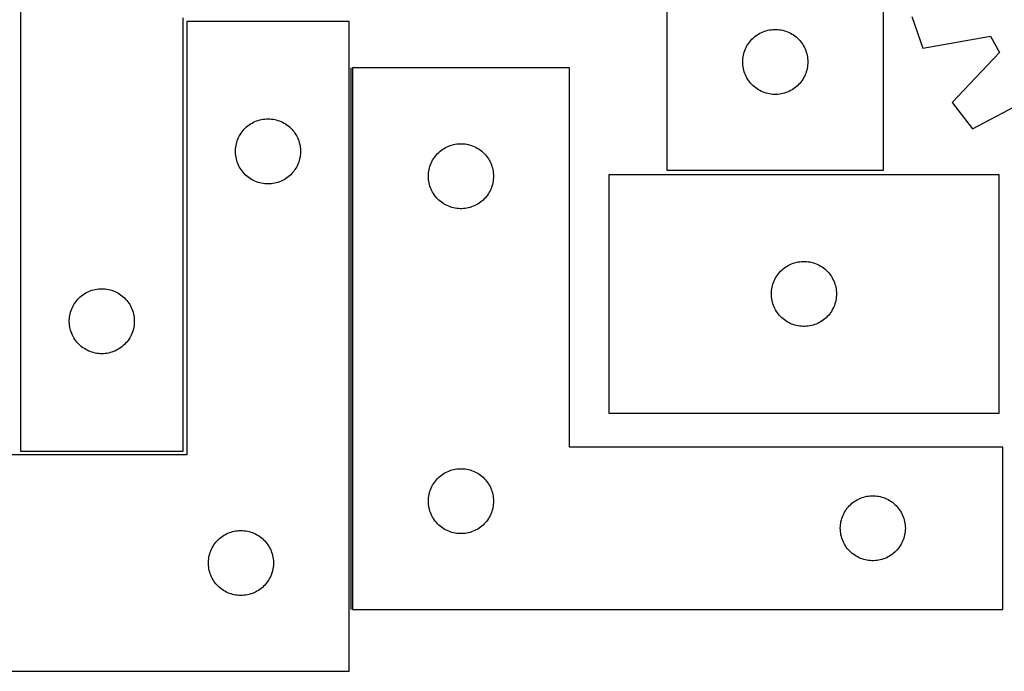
# Model space of a CAD drawing. Header units: millimetres. Extents: x 7 to 1490, y 7 to 490.
# Tile 3 of 6: x 414 to 868, y 7 to 308. Entities that reach past the tile are written whole.
import ezdxf

# ---------------------------------------------------------------- set-up
doc = ezdxf.new("R2010")
doc.units = ezdxf.units.MM
doc.layers.add('COMMON', color=5, linetype='CONTINUOUS', true_color=0x0000ff)
doc.layers.add('CUT', color=7, linetype='CONTINUOUS', true_color=0x000000)

msp = doc.modelspace()

# ---------------------------------------------------------------- linework, layer by layer
at = {"layer": 'COMMON'}
msp.add_line((566.811798, 285.62918), (566.811798, 35.62918), dxfattribs=at)
at = {"layer": 'CUT'}
for p, q in [((812.557155, 238.378698), (812.557155, 488.378698)), ((712.557155, 413.378698), (712.557155, 238.378698)), ((414.384125, 408.690216), (414.384125, 108.690216)), ((825.480297, 309.284225), (830.591344, 294.771894)), ((489.384125, 108.690216), (489.384125, 308.690216)), ((566.061798, 307.088166), (491.061798, 307.088166)), ((491.061798, 307.088166), (491.061798, 107.088166)), ((566.061798, 7.088166), (566.061798, 307.088166)), ((752.368055, 299.386978), (752.948257, 299.896904)), ((752.948257, 299.896904), (753.553941, 300.376286)), ((753.553941, 300.376286), (754.183499, 300.823853)), ((754.183499, 300.823853), (754.835263, 301.238417)), ((754.835263, 301.238417), (755.507504, 301.61888)), ((755.507504, 301.61888), (756.198439, 301.964232)), ((756.198439, 301.964232), (756.906237, 302.273557)), ((756.906237, 302.273557), (757.629019, 302.546036)), ((757.629019, 302.546036), (758.36487, 302.780946)), ((758.36487, 302.780946), (759.111839, 302.977663)), ((759.111839, 302.977663), (759.867944, 303.135667)), ((759.867944, 303.135667), (760.63118, 303.254538)), ((760.63118, 303.254538), (761.399523, 303.333961)), ((761.399523, 303.333961), (762.170936, 303.373725)), ((762.170936, 303.373725), (762.943374, 303.373725)), ((762.943374, 303.373725), (763.714787, 303.333961)), ((763.714787, 303.333961), (764.48313, 303.254538)), ((764.48313, 303.254538), (765.246366, 303.135667)), ((765.246366, 303.135667), (766.002471, 302.977663)), ((766.002471, 302.977663), (766.74944, 302.780946)), ((766.74944, 302.780946), (767.485291, 302.546036)), ((767.485291, 302.546036), (768.208073, 302.273557)), ((768.208073, 302.273557), (768.915871, 301.964232)), ((768.915871, 301.964232), (769.606806, 301.61888)), ((769.606806, 301.61888), (770.279047, 301.238417)), ((770.279047, 301.238417), (770.930811, 300.823853)), ((770.930811, 300.823853), (771.560369, 300.376286)), ((771.560369, 300.376286), (772.166053, 299.896904)), ((772.166053, 299.896904), (772.746255, 299.386978)), ((830.591344, 294.771894), (861.864873, 300.334371)), ((861.864873, 300.334371), (865.943246, 292.792074)), ((749.139849, 295.085105), (749.502876, 295.766919)), ((749.502876, 295.766919), (749.900522, 296.429141)), ((749.900522, 296.429141), (750.33173, 297.070014)), ((750.33173, 297.070014), (750.795358, 297.68784)), ((750.795358, 297.68784), (751.290176, 298.280979)), ((751.290176, 298.280979), (751.814872, 298.84786)), ((751.814872, 298.84786), (752.368055, 299.386978)), ((772.746255, 299.386978), (773.299438, 298.84786)), ((773.299438, 298.84786), (773.824134, 298.280979)), ((773.824134, 298.280979), (774.318952, 297.68784)), ((774.318952, 297.68784), (774.78258, 297.070014)), ((774.78258, 297.070014), (775.213788, 296.429141)), ((775.213788, 296.429141), (775.611434, 295.766919)), ((775.611434, 295.766919), (775.974461, 295.085105)), ((747.735837, 290.687056), (747.87432, 291.446979)), ((747.87432, 291.446979), (748.051739, 292.198764)), ((748.051739, 292.198764), (748.267624, 292.94042)), ((748.267624, 292.94042), (748.521403, 293.669979)), ((748.521403, 293.669979), (748.812401, 294.385506)), ((748.812401, 294.385506), (749.139849, 295.085105)), ((775.974461, 295.085105), (776.301909, 294.385506)), ((776.301909, 294.385506), (776.592907, 293.669979)), ((776.592907, 293.669979), (776.846686, 292.94042)), ((776.846686, 292.94042), (777.062571, 292.198764)), ((777.062571, 292.198764), (777.23999, 291.446979)), ((777.23999, 291.446979), (777.378473, 290.687056)), ((865.943246, 292.792074), (844.165802, 269.668111)), ((747.557155, 288.378698), (747.577044, 289.150879)), ((747.577044, 287.606516), (747.557155, 288.378698)), ((747.577044, 289.150879), (747.636657, 289.921013)), ((747.636657, 286.836383), (747.577044, 287.606516)), ((747.636657, 289.921013), (747.735837, 290.687056)), ((747.735837, 286.070339), (747.636657, 286.836383)), ((777.378473, 290.687056), (777.477653, 289.921013)), ((777.477653, 286.836383), (777.378473, 286.070339)), ((777.477653, 289.921013), (777.537266, 289.150879)), ((777.537266, 287.606516), (777.477653, 286.836383)), ((777.537266, 289.150879), (777.557155, 288.378698)), ((777.557155, 288.378698), (777.537266, 287.606516)), ((667.561799, 285.62918), (567.561799, 285.62918)), ((567.561799, 285.62918), (567.561799, 35.62918)), ((667.561799, 110.62918), (667.561799, 285.62918)), ((747.87432, 285.310417), (747.735837, 286.070339)), ((748.051739, 284.558631), (747.87432, 285.310417)), ((748.267624, 283.816975), (748.051739, 284.558631)), ((748.521403, 283.087416), (748.267624, 283.816975)), ((748.812401, 282.371889), (748.521403, 283.087416)), ((749.139849, 281.672291), (748.812401, 282.371889)), ((749.502876, 280.990477), (749.139849, 281.672291)), ((775.974461, 281.672291), (775.611434, 280.990477)), ((776.301909, 282.371889), (775.974461, 281.672291)), ((776.592907, 283.087416), (776.301909, 282.371889)), ((776.846686, 283.816975), (776.592907, 283.087416)), ((777.062571, 284.558631), (776.846686, 283.816975)), ((777.23999, 285.310417), (777.062571, 284.558631)), ((777.378473, 286.070339), (777.23999, 285.310417)), ((749.900522, 280.328255), (749.502876, 280.990477)), ((750.33173, 279.687381), (749.900522, 280.328255)), ((750.795358, 279.069555), (750.33173, 279.687381)), ((751.290176, 278.476416), (750.795358, 279.069555)), ((751.814872, 277.909535), (751.290176, 278.476416)), ((752.368055, 277.370417), (751.814872, 277.909535)), ((752.948257, 276.860491), (752.368055, 277.370417)), ((772.746255, 277.370417), (772.166053, 276.860491)), ((773.299438, 277.909535), (772.746255, 277.370417)), ((773.824134, 278.476416), (773.299438, 277.909535)), ((774.318952, 279.069555), (773.824134, 278.476416)), ((774.78258, 279.687381), (774.318952, 279.069555)), ((775.213788, 280.328255), (774.78258, 279.687381)), ((775.611434, 280.990477), (775.213788, 280.328255)), ((753.553941, 276.381109), (752.948257, 276.860491)), ((754.183499, 275.933542), (753.553941, 276.381109)), ((754.835263, 275.518978), (754.183499, 275.933542)), ((755.507504, 275.138516), (754.835263, 275.518978)), ((756.198439, 274.793164), (755.507504, 275.138516)), ((756.906237, 274.483838), (756.198439, 274.793164)), ((757.629019, 274.211359), (756.906237, 274.483838)), ((758.36487, 273.97645), (757.629019, 274.211359)), ((759.111839, 273.779732), (758.36487, 273.97645)), ((759.867944, 273.621728), (759.111839, 273.779732)), ((760.63118, 273.502858), (759.867944, 273.621728)), ((761.399523, 273.423435), (760.63118, 273.502858)), ((762.170936, 273.383671), (761.399523, 273.423435)), ((762.943374, 273.383671), (762.170936, 273.383671)), ((763.714787, 273.423435), (762.943374, 273.383671)), ((764.48313, 273.502858), (763.714787, 273.423435)), ((765.246366, 273.621728), (764.48313, 273.502858)), ((766.002471, 273.779732), (765.246366, 273.621728)), ((766.74944, 273.97645), (766.002471, 273.779732)), ((767.485291, 274.211359), (766.74944, 273.97645)), ((768.208073, 274.483838), (767.485291, 274.211359)), ((768.915871, 274.793164), (768.208073, 274.483838)), ((769.606806, 275.138516), (768.915871, 274.793164)), ((770.279047, 275.518978), (769.606806, 275.138516)), ((770.930811, 275.933542), (770.279047, 275.518978)), ((771.560369, 276.381109), (770.930811, 275.933542)), ((772.166053, 276.860491), (771.560369, 276.381109)), ((844.165802, 269.668111), (853.511253, 257.445464)), ((853.511253, 257.445464), (881.535247, 272.399746)), ((519.252655, 258.849963), (519.870481, 259.313591)), ((519.870481, 259.313591), (520.511355, 259.744799)), ((520.511355, 259.744799), (521.173577, 260.142444)), ((521.173577, 260.142444), (521.855391, 260.505472)), ((521.855391, 260.505472), (522.554989, 260.832919)), ((522.554989, 260.832919), (523.270516, 261.123918)), ((523.270516, 261.123918), (524.000075, 261.377696)), ((524.000075, 261.377696), (524.741731, 261.593582)), ((524.741731, 261.593582), (525.493517, 261.771001)), ((525.493517, 261.771001), (526.253439, 261.909484)), ((526.253439, 261.909484), (527.019483, 262.008664)), ((527.019483, 262.008664), (527.789616, 262.068277)), ((527.789616, 262.068277), (528.561798, 262.088166)), ((528.561798, 262.088166), (529.333979, 262.068277)), ((529.333979, 262.068277), (530.104113, 262.008664)), ((530.104113, 262.008664), (530.870156, 261.909484)), ((530.870156, 261.909484), (531.630079, 261.771001)), ((531.630079, 261.771001), (532.381864, 261.593582)), ((532.381864, 261.593582), (533.12352, 261.377696)), ((533.12352, 261.377696), (533.853079, 261.123918)), ((533.853079, 261.123918), (534.568606, 260.832919)), ((534.568606, 260.832919), (535.268205, 260.505472)), ((535.268205, 260.505472), (535.950019, 260.142444)), ((535.950019, 260.142444), (536.612241, 259.744799)), ((536.612241, 259.744799), (537.253114, 259.313591)), ((537.253114, 259.313591), (537.87094, 258.849963)), ((515.321616, 254.137817), (515.702078, 254.810058)), ((515.702078, 254.810058), (516.116642, 255.461822)), ((516.116642, 255.461822), (516.564209, 256.09138)), ((516.564209, 256.09138), (517.043591, 256.697063)), ((517.043591, 256.697063), (517.553517, 257.277266)), ((517.553517, 257.277266), (518.092635, 257.830449)), ((518.092635, 257.830449), (518.659516, 258.355145)), ((518.659516, 258.355145), (519.252655, 258.849963)), ((537.87094, 258.849963), (538.464079, 258.355145)), ((538.464079, 258.355145), (539.03096, 257.830449)), ((539.03096, 257.830449), (539.570078, 257.277266)), ((539.570078, 257.277266), (540.080004, 256.697063)), ((540.080004, 256.697063), (540.559386, 256.09138)), ((540.559386, 256.09138), (541.006953, 255.461822)), ((541.006953, 255.461822), (541.421517, 254.810058)), ((541.421517, 254.810058), (541.80198, 254.137817)), ((513.804828, 249.777377), (513.962832, 250.533482)), ((513.962832, 250.533482), (514.15955, 251.28045)), ((514.15955, 251.28045), (514.394459, 252.016301)), ((514.394459, 252.016301), (514.666938, 252.739084)), ((514.666938, 252.739084), (514.976264, 253.446882)), ((514.976264, 253.446882), (515.321616, 254.137817)), ((541.80198, 254.137817), (542.147332, 253.446882)), ((542.147332, 253.446882), (542.456657, 252.739084)), ((542.456657, 252.739084), (542.729136, 252.016301)), ((542.729136, 252.016301), (542.964046, 251.28045)), ((542.964046, 251.28045), (543.160763, 250.533482)), ((543.160763, 250.533482), (543.318767, 249.777377)), ((612.633663, 249.796518), (613.369514, 250.031428)), ((613.369514, 250.031428), (614.116483, 250.228146)), ((614.116483, 250.228146), (614.872587, 250.386149)), ((614.872587, 250.386149), (615.635823, 250.50502)), ((615.635823, 250.50502), (616.404167, 250.584443)), ((616.404167, 250.584443), (617.17558, 250.624207)), ((617.17558, 250.624207), (617.948017, 250.624207)), ((617.948017, 250.624207), (618.719431, 250.584443)), ((618.719431, 250.584443), (619.487774, 250.50502)), ((619.487774, 250.50502), (620.25101, 250.386149)), ((620.25101, 250.386149), (621.007115, 250.228146)), ((621.007115, 250.228146), (621.754083, 250.031428)), ((621.754083, 250.031428), (622.489934, 249.796518)), ((513.566771, 247.474384), (513.606535, 248.245798)), ((513.566771, 246.701947), (513.566771, 247.474384)), ((513.606535, 245.930534), (513.566771, 246.701947)), ((513.606535, 248.245798), (513.685958, 249.014141)), ((513.685958, 245.16219), (513.606535, 245.930534)), ((513.685958, 249.014141), (513.804828, 249.777377)), ((543.318767, 249.777377), (543.437638, 249.014141)), ((543.437638, 249.014141), (543.517061, 248.245798)), ((543.517061, 245.930534), (543.437638, 245.16219)), ((543.517061, 248.245798), (543.556825, 247.474384)), ((543.556825, 246.701947), (543.517061, 245.930534)), ((543.556825, 247.474384), (543.556825, 246.701947)), ((605.800002, 244.938322), (606.29482, 245.531462)), ((606.29482, 245.531462), (606.819516, 246.098342)), ((606.819516, 246.098342), (607.372699, 246.637461)), ((607.372699, 246.637461), (607.952901, 247.147387)), ((607.952901, 247.147387), (608.558584, 247.626769)), ((608.558584, 247.626769), (609.188143, 248.074335)), ((609.188143, 248.074335), (609.839907, 248.488899)), ((609.839907, 248.488899), (610.512148, 248.869362)), ((610.512148, 248.869362), (611.203083, 249.214714)), ((611.203083, 249.214714), (611.91088, 249.52404)), ((611.91088, 249.52404), (612.633663, 249.796518)), ((622.489934, 249.796518), (623.212717, 249.52404)), ((623.212717, 249.52404), (623.920515, 249.214714)), ((623.920515, 249.214714), (624.61145, 248.869362)), ((624.61145, 248.869362), (625.283691, 248.488899)), ((625.283691, 248.488899), (625.935455, 248.074335)), ((625.935455, 248.074335), (626.565013, 247.626769)), ((626.565013, 247.626769), (627.170696, 247.147387)), ((627.170696, 247.147387), (627.750899, 246.637461)), ((627.750899, 246.637461), (628.304082, 246.098342)), ((628.304082, 246.098342), (628.828778, 245.531462)), ((628.828778, 245.531462), (629.323596, 244.938322)), ((513.804828, 244.398954), (513.685958, 245.16219)), ((513.962832, 243.64285), (513.804828, 244.398954)), ((514.15955, 242.895881), (513.962832, 243.64285)), ((514.394459, 242.16003), (514.15955, 242.895881)), ((514.666938, 241.437247), (514.394459, 242.16003)), ((514.976264, 240.72945), (514.666938, 241.437247)), ((515.321616, 240.038515), (514.976264, 240.72945)), ((542.147332, 240.72945), (541.80198, 240.038515)), ((542.456657, 241.437247), (542.147332, 240.72945)), ((542.729136, 242.16003), (542.456657, 241.437247)), ((542.964046, 242.895881), (542.729136, 242.16003)), ((543.160763, 243.64285), (542.964046, 242.895881)), ((543.318767, 244.398954), (543.160763, 243.64285)), ((543.437638, 245.16219), (543.318767, 244.398954)), ((603.272268, 240.190903), (603.526046, 240.920461)), ((603.526046, 240.920461), (603.817045, 241.635989)), ((603.817045, 241.635989), (604.144492, 242.335587)), ((604.144492, 242.335587), (604.50752, 243.017401)), ((604.50752, 243.017401), (604.905165, 243.679623)), ((604.905165, 243.679623), (605.336374, 244.320497)), ((605.336374, 244.320497), (605.800002, 244.938322)), ((629.323596, 244.938322), (629.787224, 244.320497)), ((629.787224, 244.320497), (630.218432, 243.679623)), ((630.218432, 243.679623), (630.616077, 243.017401)), ((630.616077, 243.017401), (630.979105, 242.335587)), ((630.979105, 242.335587), (631.306552, 241.635989)), ((631.306552, 241.635989), (631.597551, 240.920461)), ((631.597551, 240.920461), (631.851329, 240.190903)), ((515.702078, 239.366274), (515.321616, 240.038515)), ((516.116642, 238.71451), (515.702078, 239.366274)), ((516.564209, 238.084951), (516.116642, 238.71451)), ((517.043591, 237.479268), (516.564209, 238.084951)), ((517.553517, 236.899066), (517.043591, 237.479268)), ((518.092635, 236.345883), (517.553517, 236.899066)), ((518.659516, 235.821187), (518.092635, 236.345883)), ((539.03096, 236.345883), (538.464079, 235.821187)), ((539.570078, 236.899066), (539.03096, 236.345883)), ((540.080004, 237.479268), (539.570078, 236.899066)), ((540.559386, 238.084951), (540.080004, 237.479268)), ((541.006953, 238.71451), (540.559386, 238.084951)), ((541.421517, 239.366274), (541.006953, 238.71451)), ((541.80198, 240.038515), (541.421517, 239.366274)), ((602.561799, 235.62918), (602.581687, 236.401361)), ((602.581687, 236.401361), (602.641301, 237.171495)), ((602.641301, 237.171495), (602.74048, 237.937539)), ((602.74048, 237.937539), (602.878963, 238.697461)), ((602.878963, 238.697461), (603.056383, 239.449247)), ((603.056383, 239.449247), (603.272268, 240.190903)), ((631.851329, 240.190903), (632.067215, 239.449247)), ((632.067215, 239.449247), (632.244634, 238.697461)), ((632.244634, 238.697461), (632.383117, 237.937539)), ((632.383117, 237.937539), (632.482297, 237.171495)), ((632.482297, 237.171495), (632.54191, 236.401361)), ((632.54191, 236.401361), (632.561799, 235.62918)), ((865.772614, 236.296661), (685.772614, 236.296661)), ((685.772614, 236.296661), (685.772614, 126.296661)), ((712.557155, 238.378698), (812.557155, 238.378698)), ((865.772614, 126.296661), (865.772614, 236.296661)), ((519.252655, 235.326369), (518.659516, 235.821187)), ((519.870481, 234.862741), (519.252655, 235.326369)), ((520.511355, 234.431532), (519.870481, 234.862741)), ((521.173577, 234.033887), (520.511355, 234.431532)), ((521.855391, 233.670859), (521.173577, 234.033887)), ((522.554989, 233.343412), (521.855391, 233.670859)), ((523.270516, 233.052413), (522.554989, 233.343412)), ((524.000075, 232.798635), (523.270516, 233.052413)), ((524.741731, 232.58275), (524.000075, 232.798635)), ((525.493517, 232.40533), (524.741731, 232.58275)), ((526.253439, 232.266847), (525.493517, 232.40533)), ((527.019483, 232.167668), (526.253439, 232.266847)), ((527.789616, 232.108054), (527.019483, 232.167668)), ((528.561798, 232.088166), (527.789616, 232.108054)), ((529.333979, 232.108054), (528.561798, 232.088166)), ((530.104113, 232.167668), (529.333979, 232.108054)), ((530.870156, 232.266847), (530.104113, 232.167668)), ((531.630079, 232.40533), (530.870156, 232.266847)), ((532.381864, 232.58275), (531.630079, 232.40533)), ((533.12352, 232.798635), (532.381864, 232.58275)), ((533.853079, 233.052413), (533.12352, 232.798635)), ((534.568606, 233.343412), (533.853079, 233.052413)), ((535.268205, 233.670859), (534.568606, 233.343412)), ((535.950019, 234.033887), (535.268205, 233.670859)), ((536.612241, 234.431532), (535.950019, 234.033887)), ((537.253114, 234.862741), (536.612241, 234.431532)), ((537.87094, 235.326369), (537.253114, 234.862741)), ((538.464079, 235.821187), (537.87094, 235.326369)), ((602.581687, 234.856999), (602.561799, 235.62918)), ((602.641301, 234.086865), (602.581687, 234.856999)), ((602.74048, 233.320821), (602.641301, 234.086865)), ((602.878963, 232.560899), (602.74048, 233.320821)), ((603.056383, 231.809113), (602.878963, 232.560899)), ((603.272268, 231.067458), (603.056383, 231.809113)), ((632.067215, 231.809113), (631.851329, 231.067458)), ((632.244634, 232.560899), (632.067215, 231.809113)), ((632.383117, 233.320821), (632.244634, 232.560899)), ((632.482297, 234.086865), (632.383117, 233.320821)), ((632.54191, 234.856999), (632.482297, 234.086865)), ((632.561799, 235.62918), (632.54191, 234.856999)), ((603.526046, 230.337899), (603.272268, 231.067458)), ((603.817045, 229.622371), (603.526046, 230.337899)), ((604.144492, 228.922773), (603.817045, 229.622371)), ((604.50752, 228.240959), (604.144492, 228.922773)), ((604.905165, 227.578737), (604.50752, 228.240959)), ((605.336374, 226.937864), (604.905165, 227.578737)), ((630.218432, 227.578737), (629.787224, 226.937864)), ((630.616077, 228.240959), (630.218432, 227.578737)), ((630.979105, 228.922773), (630.616077, 228.240959)), ((631.306552, 229.622371), (630.979105, 228.922773)), ((631.597551, 230.337899), (631.306552, 229.622371)), ((631.851329, 231.067458), (631.597551, 230.337899)), ((605.800002, 226.320038), (605.336374, 226.937864)), ((606.29482, 225.726898), (605.800002, 226.320038)), ((606.819516, 225.160018), (606.29482, 225.726898)), ((607.372699, 224.6209), (606.819516, 225.160018)), ((607.952901, 224.110973), (607.372699, 224.6209)), ((608.558584, 223.631591), (607.952901, 224.110973)), ((609.188143, 223.184025), (608.558584, 223.631591)), ((609.839907, 222.769461), (609.188143, 223.184025)), ((610.512148, 222.388998), (609.839907, 222.769461)), ((625.283691, 222.769461), (624.61145, 222.388998)), ((625.935455, 223.184025), (625.283691, 222.769461)), ((626.565013, 223.631591), (625.935455, 223.184025)), ((627.170696, 224.110973), (626.565013, 223.631591)), ((627.750899, 224.6209), (627.170696, 224.110973)), ((628.304082, 225.160018), (627.750899, 224.6209)), ((628.828778, 225.726898), (628.304082, 225.160018)), ((629.323596, 226.320038), (628.828778, 225.726898)), ((629.787224, 226.937864), (629.323596, 226.320038)), ((611.203083, 222.043646), (610.512148, 222.388998)), ((611.91088, 221.734321), (611.203083, 222.043646)), ((612.633663, 221.461842), (611.91088, 221.734321)), ((613.369514, 221.226932), (612.633663, 221.461842)), ((614.116483, 221.030214), (613.369514, 221.226932)), ((614.872587, 220.872211), (614.116483, 221.030214)), ((615.635823, 220.75334), (614.872587, 220.872211)), ((616.404167, 220.673917), (615.635823, 220.75334)), ((617.17558, 220.634153), (616.404167, 220.673917)), ((617.948017, 220.634153), (617.17558, 220.634153)), ((618.719431, 220.673917), (617.948017, 220.634153)), ((619.487774, 220.75334), (618.719431, 220.673917)), ((620.25101, 220.872211), (619.487774, 220.75334)), ((621.007115, 221.030214), (620.25101, 220.872211)), ((621.754083, 221.226932), (621.007115, 221.030214)), ((622.489934, 221.461842), (621.754083, 221.226932)), ((623.212717, 221.734321), (622.489934, 221.461842)), ((623.920515, 222.043646), (623.212717, 221.734321)), ((624.61145, 222.388998), (623.920515, 222.043646)), ((770.121695, 195.19152), (770.844478, 195.463999)), ((770.844478, 195.463999), (771.580329, 195.698909)), ((771.580329, 195.698909), (772.327298, 195.895626)), ((772.327298, 195.895626), (773.083402, 196.05363)), ((773.083402, 196.05363), (773.846638, 196.172501)), ((773.846638, 196.172501), (774.614982, 196.251924)), ((774.614982, 196.251924), (775.386395, 196.291688)), ((775.386395, 196.291688), (776.158832, 196.291688)), ((776.158832, 196.291688), (776.930246, 196.251924)), ((776.930246, 196.251924), (777.698589, 196.172501)), ((777.698589, 196.172501), (778.461825, 196.05363)), ((778.461825, 196.05363), (779.21793, 195.895626)), ((779.21793, 195.895626), (779.964898, 195.698909)), ((779.964898, 195.698909), (780.70075, 195.463999)), ((780.70075, 195.463999), (781.423532, 195.19152)), ((764.010817, 190.605803), (764.505635, 191.198943)), ((764.505635, 191.198943), (765.030331, 191.765823)), ((765.030331, 191.765823), (765.583514, 192.304941)), ((765.583514, 192.304941), (766.163716, 192.814867)), ((766.163716, 192.814867), (766.7694, 193.294249)), ((766.7694, 193.294249), (767.398958, 193.741816)), ((767.398958, 193.741816), (768.050722, 194.15638)), ((768.050722, 194.15638), (768.722963, 194.536843)), ((768.722963, 194.536843), (769.413898, 194.882195)), ((769.413898, 194.882195), (770.121695, 195.19152)), ((781.423532, 195.19152), (782.13133, 194.882195)), ((782.13133, 194.882195), (782.822265, 194.536843)), ((782.822265, 194.536843), (783.494506, 194.15638)), ((783.494506, 194.15638), (784.14627, 193.741816)), ((784.14627, 193.741816), (784.775828, 193.294249)), ((784.775828, 193.294249), (785.381511, 192.814867)), ((785.381511, 192.814867), (785.961714, 192.304941)), ((785.961714, 192.304941), (786.514897, 191.765823)), ((786.514897, 191.765823), (787.039593, 191.198943)), ((787.039593, 191.198943), (787.534411, 190.605803)), ((761.483083, 185.858383), (761.736861, 186.587942)), ((761.736861, 186.587942), (762.02786, 187.303469)), ((762.02786, 187.303469), (762.355308, 188.003068)), ((762.355308, 188.003068), (762.718335, 188.684882)), ((762.718335, 188.684882), (763.11598, 189.347104)), ((763.11598, 189.347104), (763.547189, 189.987977)), ((763.547189, 189.987977), (764.010817, 190.605803)), ((787.534411, 190.605803), (787.998039, 189.987977)), ((787.998039, 189.987977), (788.429247, 189.347104)), ((788.429247, 189.347104), (788.826892, 188.684882)), ((788.826892, 188.684882), (789.18992, 188.003068)), ((789.18992, 188.003068), (789.517367, 187.303469)), ((789.517367, 187.303469), (789.808366, 186.587942)), ((789.808366, 186.587942), (790.062144, 185.858383)), ((443.833682, 181.34685), (444.495904, 181.744495)), ((444.495904, 181.744495), (445.177718, 182.107523)), ((445.177718, 182.107523), (445.877317, 182.43497)), ((445.877317, 182.43497), (446.592844, 182.725969)), ((446.592844, 182.725969), (447.322403, 182.979747)), ((447.322403, 182.979747), (448.064059, 183.195632)), ((448.064059, 183.195632), (448.815844, 183.373052)), ((448.815844, 183.373052), (449.575767, 183.511535)), ((449.575767, 183.511535), (450.34181, 183.610715)), ((450.34181, 183.610715), (451.111944, 183.670328)), ((451.111944, 183.670328), (451.884125, 183.690216)), ((451.884125, 183.690216), (452.656307, 183.670328)), ((452.656307, 183.670328), (453.42644, 183.610715)), ((453.42644, 183.610715), (454.192484, 183.511535)), ((454.192484, 183.511535), (454.952406, 183.373052)), ((454.952406, 183.373052), (455.704192, 183.195632)), ((455.704192, 183.195632), (456.445848, 182.979747)), ((456.445848, 182.979747), (457.175407, 182.725969)), ((457.175407, 182.725969), (457.890934, 182.43497)), ((457.890934, 182.43497), (458.590532, 182.107523)), ((458.590532, 182.107523), (459.272346, 181.744495)), ((459.272346, 181.744495), (459.934568, 181.34685)), ((760.772614, 181.296661), (760.792502, 182.068842)), ((760.792502, 182.068842), (760.852116, 182.838976)), ((760.852116, 182.838976), (760.951295, 183.605019)), ((760.951295, 183.605019), (761.089778, 184.364942)), ((761.089778, 184.364942), (761.267198, 185.116728)), ((761.267198, 185.116728), (761.483083, 185.858383)), ((790.062144, 185.858383), (790.27803, 185.116728)), ((790.27803, 185.116728), (790.455449, 184.364942)), ((790.455449, 184.364942), (790.593932, 183.605019)), ((790.593932, 183.605019), (790.693112, 182.838976)), ((790.693112, 182.838976), (790.752725, 182.068842)), ((790.752725, 182.068842), (790.772614, 181.296661)), ((439.43897, 177.063872), (439.886537, 177.693431)), ((439.886537, 177.693431), (440.365919, 178.299114)), ((440.365919, 178.299114), (440.875845, 178.879317)), ((440.875845, 178.879317), (441.414963, 179.432499)), ((441.414963, 179.432499), (441.981844, 179.957195)), ((441.981844, 179.957195), (442.574983, 180.452014)), ((442.574983, 180.452014), (443.192809, 180.915642)), ((443.192809, 180.915642), (443.833682, 181.34685)), ((459.934568, 181.34685), (460.575442, 180.915642)), ((460.575442, 180.915642), (461.193268, 180.452014)), ((461.193268, 180.452014), (461.786407, 179.957195)), ((461.786407, 179.957195), (462.353288, 179.432499)), ((462.353288, 179.432499), (462.892406, 178.879317)), ((462.892406, 178.879317), (463.402332, 178.299114)), ((463.402332, 178.299114), (463.881714, 177.693431)), ((463.881714, 177.693431), (464.329281, 177.063872)), ((760.792502, 180.524479), (760.772614, 181.296661)), ((760.852116, 179.754346), (760.792502, 180.524479)), ((760.951295, 178.988302), (760.852116, 179.754346)), ((761.089778, 178.22838), (760.951295, 178.988302)), ((761.267198, 177.476594), (761.089778, 178.22838)), ((761.483083, 176.734938), (761.267198, 177.476594)), ((790.27803, 177.476594), (790.062144, 176.734938)), ((790.455449, 178.22838), (790.27803, 177.476594)), ((790.593932, 178.988302), (790.455449, 178.22838)), ((790.693112, 179.754346), (790.593932, 178.988302)), ((790.752725, 180.524479), (790.693112, 179.754346)), ((790.772614, 181.296661), (790.752725, 180.524479)), ((437.28516, 172.135533), (437.481877, 172.882501)), ((437.481877, 172.882501), (437.716787, 173.618352)), ((437.716787, 173.618352), (437.989266, 174.341135)), ((437.989266, 174.341135), (438.298591, 175.048932)), ((438.298591, 175.048932), (438.643943, 175.739868)), ((438.643943, 175.739868), (439.024406, 176.412108)), ((439.024406, 176.412108), (439.43897, 177.063872)), ((464.329281, 177.063872), (464.743845, 176.412108)), ((464.743845, 176.412108), (465.124307, 175.739868)), ((465.124307, 175.739868), (465.469659, 175.048932)), ((465.469659, 175.048932), (465.778985, 174.341135)), ((465.778985, 174.341135), (466.051464, 173.618352)), ((466.051464, 173.618352), (466.286373, 172.882501)), ((466.286373, 172.882501), (466.483091, 172.135533)), ((761.736861, 176.005379), (761.483083, 176.734938)), ((762.02786, 175.289852), (761.736861, 176.005379)), ((762.355308, 174.590254), (762.02786, 175.289852)), ((762.718335, 173.90844), (762.355308, 174.590254)), ((763.11598, 173.246218), (762.718335, 173.90844)), ((763.547189, 172.605344), (763.11598, 173.246218)), ((764.010817, 171.987518), (763.547189, 172.605344)), ((787.998039, 172.605344), (787.534411, 171.987518)), ((788.429247, 173.246218), (787.998039, 172.605344)), ((788.826892, 173.90844), (788.429247, 173.246218)), ((789.18992, 174.590254), (788.826892, 173.90844)), ((789.517367, 175.289852), (789.18992, 174.590254)), ((789.808366, 176.005379), (789.517367, 175.289852)), ((790.062144, 176.734938), (789.808366, 176.005379)), ((436.889098, 169.076435), (436.928862, 169.847848)), ((436.889098, 168.303998), (436.889098, 169.076435)), ((436.928862, 167.532585), (436.889098, 168.303998)), ((436.928862, 169.847848), (437.008285, 170.616192)), ((437.008285, 170.616192), (437.127156, 171.379428)), ((437.127156, 171.379428), (437.28516, 172.135533)), ((466.483091, 172.135533), (466.641095, 171.379428)), ((466.641095, 171.379428), (466.759965, 170.616192)), ((466.759965, 170.616192), (466.839388, 169.847848)), ((466.839388, 169.847848), (466.879152, 169.076435)), ((466.879152, 168.303998), (466.839388, 167.532585)), ((466.879152, 169.076435), (466.879152, 168.303998)), ((764.505635, 171.394379), (764.010817, 171.987518)), ((765.030331, 170.827498), (764.505635, 171.394379)), ((765.583514, 170.28838), (765.030331, 170.827498)), ((766.163716, 169.778454), (765.583514, 170.28838)), ((766.7694, 169.299072), (766.163716, 169.778454)), ((767.398958, 168.851506), (766.7694, 169.299072)), ((768.050722, 168.436941), (767.398958, 168.851506)), ((768.722963, 168.056479), (768.050722, 168.436941)), ((769.413898, 167.711127), (768.722963, 168.056479)), ((782.822265, 168.056479), (782.13133, 167.711127)), ((783.494506, 168.436941), (782.822265, 168.056479)), ((784.14627, 168.851506), (783.494506, 168.436941)), ((784.775828, 169.299072), (784.14627, 168.851506)), ((785.381511, 169.778454), (784.775828, 169.299072)), ((785.961714, 170.28838), (785.381511, 169.778454)), ((786.514897, 170.827498), (785.961714, 170.28838)), ((787.039593, 171.394379), (786.514897, 170.827498)), ((787.534411, 171.987518), (787.039593, 171.394379)), ((437.008285, 166.764241), (436.928862, 167.532585)), ((437.127156, 166.001005), (437.008285, 166.764241)), ((437.28516, 165.2449), (437.127156, 166.001005)), ((437.481877, 164.497932), (437.28516, 165.2449)), ((437.716787, 163.762081), (437.481877, 164.497932)), ((437.989266, 163.039298), (437.716787, 163.762081)), ((466.051464, 163.762081), (465.778985, 163.039298)), ((466.286373, 164.497932), (466.051464, 163.762081)), ((466.483091, 165.2449), (466.286373, 164.497932)), ((466.641095, 166.001005), (466.483091, 165.2449)), ((466.759965, 166.764241), (466.641095, 166.001005)), ((466.839388, 167.532585), (466.759965, 166.764241)), ((770.121695, 167.401801), (769.413898, 167.711127)), ((770.844478, 167.129322), (770.121695, 167.401801)), ((771.580329, 166.894413), (770.844478, 167.129322)), ((772.327298, 166.697695), (771.580329, 166.894413)), ((773.083402, 166.539691), (772.327298, 166.697695)), ((773.846638, 166.420821), (773.083402, 166.539691)), ((774.614982, 166.341398), (773.846638, 166.420821)), ((775.386395, 166.301634), (774.614982, 166.341398)), ((776.158832, 166.301634), (775.386395, 166.301634)), ((776.930246, 166.341398), (776.158832, 166.301634)), ((777.698589, 166.420821), (776.930246, 166.341398)), ((778.461825, 166.539691), (777.698589, 166.420821)), ((779.21793, 166.697695), (778.461825, 166.539691)), ((779.964898, 166.894413), (779.21793, 166.697695)), ((780.70075, 167.129322), (779.964898, 166.894413)), ((781.423532, 167.401801), (780.70075, 167.129322)), ((782.13133, 167.711127), (781.423532, 167.401801)), ((438.298591, 162.331501), (437.989266, 163.039298)), ((438.643943, 161.640565), (438.298591, 162.331501)), ((439.024406, 160.968324), (438.643943, 161.640565)), ((439.43897, 160.316561), (439.024406, 160.968324)), ((439.886537, 159.687002), (439.43897, 160.316561)), ((440.365919, 159.081319), (439.886537, 159.687002)), ((440.875845, 158.501116), (440.365919, 159.081319)), ((463.402332, 159.081319), (462.892406, 158.501116)), ((463.881714, 159.687002), (463.402332, 159.081319)), ((464.329281, 160.316561), (463.881714, 159.687002)), ((464.743845, 160.968324), (464.329281, 160.316561)), ((465.124307, 161.640565), (464.743845, 160.968324)), ((465.469659, 162.331501), (465.124307, 161.640565)), ((465.778985, 163.039298), (465.469659, 162.331501)), ((441.414963, 157.947934), (440.875845, 158.501116)), ((441.981844, 157.423238), (441.414963, 157.947934)), ((442.574983, 156.928419), (441.981844, 157.423238)), ((443.192809, 156.464791), (442.574983, 156.928419)), ((443.833682, 156.033583), (443.192809, 156.464791)), ((444.495904, 155.635938), (443.833682, 156.033583)), ((445.177718, 155.27291), (444.495904, 155.635938)), ((445.877317, 154.945463), (445.177718, 155.27291)), ((446.592844, 154.654464), (445.877317, 154.945463)), ((447.322403, 154.400686), (446.592844, 154.654464)), ((457.175407, 154.654464), (456.445848, 154.400686)), ((457.890934, 154.945463), (457.175407, 154.654464)), ((458.590532, 155.27291), (457.890934, 154.945463)), ((459.272346, 155.635938), (458.590532, 155.27291)), ((459.934568, 156.033583), (459.272346, 155.635938)), ((460.575442, 156.464791), (459.934568, 156.033583)), ((461.193268, 156.928419), (460.575442, 156.464791)), ((461.786407, 157.423238), (461.193268, 156.928419)), ((462.353288, 157.947934), (461.786407, 157.423238)), ((462.892406, 158.501116), (462.353288, 157.947934)), ((448.064059, 154.184801), (447.322403, 154.400686)), ((448.815844, 154.007381), (448.064059, 154.184801)), ((449.575767, 153.868898), (448.815844, 154.007381)), ((450.34181, 153.769718), (449.575767, 153.868898)), ((451.111944, 153.710105), (450.34181, 153.769718)), ((451.884125, 153.690216), (451.111944, 153.710105)), ((452.656307, 153.710105), (451.884125, 153.690216)), ((453.42644, 153.769718), (452.656307, 153.710105)), ((454.192484, 153.868898), (453.42644, 153.769718)), ((454.952406, 154.007381), (454.192484, 153.868898)), ((455.704192, 154.184801), (454.952406, 154.007381)), ((456.445848, 154.400686), (455.704192, 154.184801)), ((685.772614, 126.296661), (865.772614, 126.296661)), ((867.561799, 110.62918), (667.561799, 110.62918)), ((867.561799, 35.62918), (867.561799, 110.62918)), ((491.061798, 107.088166), (316.061798, 107.088166)), ((414.384125, 108.690216), (489.384125, 108.690216)), ((612.633663, 99.796518), (613.369514, 100.031428)), ((613.369514, 100.031428), (614.116483, 100.228146)), ((614.116483, 100.228146), (614.872587, 100.386149)), ((614.872587, 100.386149), (615.635823, 100.50502)), ((615.635823, 100.50502), (616.404167, 100.584443)), ((616.404167, 100.584443), (617.17558, 100.624207)), ((617.17558, 100.624207), (617.948017, 100.624207)), ((617.948017, 100.624207), (618.719431, 100.584443)), ((618.719431, 100.584443), (619.487774, 100.50502)), ((619.487774, 100.50502), (620.25101, 100.386149)), ((620.25101, 100.386149), (621.007115, 100.228146)), ((621.007115, 100.228146), (621.754083, 100.031428)), ((621.754083, 100.031428), (622.489934, 99.796518)), ((605.800002, 94.938322), (606.29482, 95.531462)), ((606.29482, 95.531462), (606.819516, 96.098342)), ((606.819516, 96.098342), (607.372699, 96.637461)), ((607.372699, 96.637461), (607.952901, 97.147387)), ((607.952901, 97.147387), (608.558584, 97.626769)), ((608.558584, 97.626769), (609.188143, 98.074335)), ((609.188143, 98.074335), (609.839907, 98.488899)), ((609.839907, 98.488899), (610.512148, 98.869362)), ((610.512148, 98.869362), (611.203083, 99.214714)), ((611.203083, 99.214714), (611.91088, 99.52404)), ((611.91088, 99.52404), (612.633663, 99.796518)), ((622.489934, 99.796518), (623.212717, 99.52404)), ((623.212717, 99.52404), (623.920515, 99.214714)), ((623.920515, 99.214714), (624.61145, 98.869362)), ((624.61145, 98.869362), (625.283691, 98.488899)), ((625.283691, 98.488899), (625.935455, 98.074335)), ((625.935455, 98.074335), (626.565013, 97.626769)), ((626.565013, 97.626769), (627.170696, 97.147387)), ((627.170696, 97.147387), (627.750899, 96.637461)), ((627.750899, 96.637461), (628.304082, 96.098342)), ((628.304082, 96.098342), (628.828778, 95.531462)), ((628.828778, 95.531462), (629.323596, 94.938322)), ((603.272268, 90.190903), (603.526046, 90.920461)), ((603.526046, 90.920461), (603.817045, 91.635989)), ((603.817045, 91.635989), (604.144492, 92.335587)), ((604.144492, 92.335587), (604.50752, 93.017401)), ((604.50752, 93.017401), (604.905165, 93.679623)), ((604.905165, 93.679623), (605.336374, 94.320497)), ((605.336374, 94.320497), (605.800002, 94.938322)), ((629.323596, 94.938322), (629.787224, 94.320497)), ((629.787224, 94.320497), (630.218432, 93.679623)), ((630.218432, 93.679623), (630.616077, 93.017401)), ((630.616077, 93.017401), (630.979105, 92.335587)), ((630.979105, 92.335587), (631.306552, 91.635989)), ((631.306552, 91.635989), (631.597551, 90.920461)), ((631.597551, 90.920461), (631.851329, 90.190903)), ((602.561799, 85.62918), (602.581687, 86.401361)), ((602.581687, 86.401361), (602.641301, 87.171495)), ((602.641301, 87.171495), (602.74048, 87.937539)), ((602.74048, 87.937539), (602.878963, 88.697461)), ((602.878963, 88.697461), (603.056383, 89.449247)), ((603.056383, 89.449247), (603.272268, 90.190903)), ((631.851329, 90.190903), (632.067215, 89.449247)), ((632.067215, 89.449247), (632.244634, 88.697461)), ((632.244634, 88.697461), (632.383117, 87.937539)), ((632.383117, 87.937539), (632.482297, 87.171495)), ((632.482297, 87.171495), (632.54191, 86.401361)), ((632.54191, 86.401361), (632.561799, 85.62918)), ((799.839907, 85.988899), (800.512148, 86.369362)), ((800.512148, 86.369362), (801.203083, 86.714714)), ((801.203083, 86.714714), (801.91088, 87.02404)), ((801.91088, 87.02404), (802.633663, 87.296518)), ((802.633663, 87.296518), (803.369514, 87.531428)), ((803.369514, 87.531428), (804.116483, 87.728146)), ((804.116483, 87.728146), (804.872587, 87.886149)), ((804.872587, 87.886149), (805.635823, 88.00502)), ((805.635823, 88.00502), (806.404167, 88.084443)), ((806.404167, 88.084443), (807.17558, 88.124207)), ((807.17558, 88.124207), (807.948017, 88.124207)), ((807.948017, 88.124207), (808.719431, 88.084443)), ((808.719431, 88.084443), (809.487774, 88.00502)), ((809.487774, 88.00502), (810.25101, 87.886149)), ((810.25101, 87.886149), (811.007115, 87.728146)), ((811.007115, 87.728146), (811.754083, 87.531428)), ((811.754083, 87.531428), (812.489934, 87.296518)), ((812.489934, 87.296518), (813.212717, 87.02404)), ((813.212717, 87.02404), (813.920515, 86.714714)), ((813.920515, 86.714714), (814.61145, 86.369362)), ((814.61145, 86.369362), (815.283691, 85.988899)), ((602.581687, 84.856999), (602.561799, 85.62918)), ((602.641301, 84.086865), (602.581687, 84.856999)), ((602.74048, 83.320821), (602.641301, 84.086865)), ((602.878963, 82.560899), (602.74048, 83.320821)), ((603.056383, 81.809113), (602.878963, 82.560899)), ((603.272268, 81.067458), (603.056383, 81.809113)), ((632.067215, 81.809113), (631.851329, 81.067458)), ((632.244634, 82.560899), (632.067215, 81.809113)), ((632.383117, 83.320821), (632.244634, 82.560899)), ((632.482297, 84.086865), (632.383117, 83.320821)), ((632.54191, 84.856999), (632.482297, 84.086865)), ((632.561799, 85.62918), (632.54191, 84.856999)), ((794.905165, 81.179623), (795.336374, 81.820497)), ((795.336374, 81.820497), (795.800002, 82.438322)), ((795.800002, 82.438322), (796.29482, 83.031462)), ((796.29482, 83.031462), (796.819516, 83.598342)), ((796.819516, 83.598342), (797.372699, 84.137461)), ((797.372699, 84.137461), (797.952901, 84.647387)), ((797.952901, 84.647387), (798.558584, 85.126769)), ((798.558584, 85.126769), (799.188143, 85.574335)), ((799.188143, 85.574335), (799.839907, 85.988899)), ((815.283691, 85.988899), (815.935455, 85.574335)), ((815.935455, 85.574335), (816.565013, 85.126769)), ((816.565013, 85.126769), (817.170696, 84.647387)), ((817.170696, 84.647387), (817.750899, 84.137461)), ((817.750899, 84.137461), (818.304082, 83.598342)), ((818.304082, 83.598342), (818.828778, 83.031462)), ((818.828778, 83.031462), (819.323596, 82.438322)), ((819.323596, 82.438322), (819.787224, 81.820497)), ((819.787224, 81.820497), (820.218432, 81.179623)), ((603.526046, 80.337899), (603.272268, 81.067458)), ((603.817045, 79.622371), (603.526046, 80.337899)), ((604.144492, 78.922773), (603.817045, 79.622371)), ((604.50752, 78.240959), (604.144492, 78.922773)), ((604.905165, 77.578737), (604.50752, 78.240959)), ((605.336374, 76.937864), (604.905165, 77.578737)), ((630.218432, 77.578737), (629.787224, 76.937864)), ((630.616077, 78.240959), (630.218432, 77.578737)), ((630.979105, 78.922773), (630.616077, 78.240959)), ((631.306552, 79.622371), (630.979105, 78.922773)), ((631.597551, 80.337899), (631.306552, 79.622371)), ((631.851329, 81.067458), (631.597551, 80.337899)), ((793.056383, 76.949247), (793.272268, 77.690903)), ((793.272268, 77.690903), (793.526046, 78.420461)), ((793.526046, 78.420461), (793.817045, 79.135989)), ((793.817045, 79.135989), (794.144492, 79.835587)), ((794.144492, 79.835587), (794.50752, 80.517401)), ((794.50752, 80.517401), (794.905165, 81.179623)), ((820.218432, 81.179623), (820.616077, 80.517401)), ((820.616077, 80.517401), (820.979105, 79.835587)), ((820.979105, 79.835587), (821.306552, 79.135989)), ((821.306552, 79.135989), (821.597551, 78.420461)), ((821.597551, 78.420461), (821.851329, 77.690903)), ((821.851329, 77.690903), (822.067215, 76.949247)), ((605.800002, 76.320038), (605.336374, 76.937864)), ((606.29482, 75.726898), (605.800002, 76.320038)), ((606.819516, 75.160018), (606.29482, 75.726898)), ((607.372699, 74.6209), (606.819516, 75.160018)), ((607.952901, 74.110973), (607.372699, 74.6209)), ((608.558584, 73.631591), (607.952901, 74.110973)), ((609.188143, 73.184025), (608.558584, 73.631591)), ((609.839907, 72.769461), (609.188143, 73.184025)), ((610.512148, 72.388998), (609.839907, 72.769461)), ((625.283691, 72.769461), (624.61145, 72.388998)), ((625.935455, 73.184025), (625.283691, 72.769461)), ((626.565013, 73.631591), (625.935455, 73.184025)), ((627.170696, 74.110973), (626.565013, 73.631591)), ((627.750899, 74.6209), (627.170696, 74.110973)), ((628.304082, 75.160018), (627.750899, 74.6209)), ((628.828778, 75.726898), (628.304082, 75.160018)), ((629.323596, 76.320038), (628.828778, 75.726898)), ((629.787224, 76.937864), (629.323596, 76.320038)), ((792.561799, 73.12918), (792.581687, 73.901361)), ((792.581687, 72.356999), (792.561799, 73.12918)), ((792.581687, 73.901361), (792.641301, 74.671495)), ((792.641301, 74.671495), (792.74048, 75.437539)), ((792.74048, 75.437539), (792.878963, 76.197461)), ((792.878963, 76.197461), (793.056383, 76.949247)), ((822.067215, 76.949247), (822.244634, 76.197461)), ((822.244634, 76.197461), (822.383117, 75.437539)), ((822.383117, 75.437539), (822.482297, 74.671495)), ((822.482297, 74.671495), (822.54191, 73.901361)), ((822.54191, 73.901361), (822.561799, 73.12918)), ((822.561799, 73.12918), (822.54191, 72.356999)), ((505.592635, 67.830449), (506.159516, 68.355145)), ((506.159516, 68.355145), (506.752655, 68.849963)), ((506.752655, 68.849963), (507.370481, 69.313591)), ((507.370481, 69.313591), (508.011355, 69.744799)), ((508.011355, 69.744799), (508.673577, 70.142444)), ((508.673577, 70.142444), (509.355391, 70.505472)), ((509.355391, 70.505472), (510.054989, 70.832919)), ((510.054989, 70.832919), (510.770516, 71.123918)), ((510.770516, 71.123918), (511.500075, 71.377696)), ((511.500075, 71.377696), (512.241731, 71.593582)), ((512.241731, 71.593582), (512.993517, 71.771001)), ((512.993517, 71.771001), (513.753439, 71.909484)), ((513.753439, 71.909484), (514.519483, 72.008664)), ((514.519483, 72.008664), (515.289616, 72.068277)), ((515.289616, 72.068277), (516.061798, 72.088166)), ((516.061798, 72.088166), (516.833979, 72.068277)), ((516.833979, 72.068277), (517.604113, 72.008664)), ((517.604113, 72.008664), (518.370156, 71.909484)), ((518.370156, 71.909484), (519.130079, 71.771001)), ((519.130079, 71.771001), (519.881864, 71.593582)), ((519.881864, 71.593582), (520.62352, 71.377696)), ((520.62352, 71.377696), (521.353079, 71.123918)), ((521.353079, 71.123918), (522.068606, 70.832919)), ((522.068606, 70.832919), (522.768205, 70.505472)), ((522.768205, 70.505472), (523.450019, 70.142444)), ((523.450019, 70.142444), (524.112241, 69.744799)), ((524.112241, 69.744799), (524.753114, 69.313591)), ((524.753114, 69.313591), (525.37094, 68.849963)), ((525.37094, 68.849963), (525.964079, 68.355145)), ((525.964079, 68.355145), (526.53096, 67.830449)), ((611.203083, 72.043646), (610.512148, 72.388998)), ((611.91088, 71.734321), (611.203083, 72.043646)), ((612.633663, 71.461842), (611.91088, 71.734321)), ((613.369514, 71.226932), (612.633663, 71.461842)), ((614.116483, 71.030214), (613.369514, 71.226932)), ((614.872587, 70.872211), (614.116483, 71.030214)), ((615.635823, 70.75334), (614.872587, 70.872211)), ((616.404167, 70.673917), (615.635823, 70.75334)), ((617.17558, 70.634153), (616.404167, 70.673917)), ((617.948017, 70.634153), (617.17558, 70.634153)), ((618.719431, 70.673917), (617.948017, 70.634153)), ((619.487774, 70.75334), (618.719431, 70.673917)), ((620.25101, 70.872211), (619.487774, 70.75334)), ((621.007115, 71.030214), (620.25101, 70.872211)), ((621.754083, 71.226932), (621.007115, 71.030214)), ((622.489934, 71.461842), (621.754083, 71.226932)), ((623.212717, 71.734321), (622.489934, 71.461842)), ((623.920515, 72.043646), (623.212717, 71.734321)), ((624.61145, 72.388998), (623.920515, 72.043646)), ((792.641301, 71.586865), (792.581687, 72.356999)), ((792.74048, 70.820821), (792.641301, 71.586865)), ((792.878963, 70.060899), (792.74048, 70.820821)), ((793.056383, 69.309113), (792.878963, 70.060899)), ((793.272268, 68.567458), (793.056383, 69.309113)), ((793.526046, 67.837899), (793.272268, 68.567458)), ((821.851329, 68.567458), (821.597551, 67.837899)), ((822.067215, 69.309113), (821.851329, 68.567458)), ((822.244634, 70.060899), (822.067215, 69.309113)), ((822.383117, 70.820821), (822.244634, 70.060899)), ((822.482297, 71.586865), (822.383117, 70.820821)), ((822.54191, 72.356999), (822.482297, 71.586865)), ((502.476264, 63.446882), (502.821616, 64.137817)), ((502.821616, 64.137817), (503.202078, 64.810058)), ((503.202078, 64.810058), (503.616642, 65.461822)), ((503.616642, 65.461822), (504.064209, 66.09138)), ((504.064209, 66.09138), (504.543591, 66.697063)), ((504.543591, 66.697063), (505.053517, 67.277266)), ((505.053517, 67.277266), (505.592635, 67.830449)), ((526.53096, 67.830449), (527.070078, 67.277266)), ((527.070078, 67.277266), (527.580004, 66.697063)), ((527.580004, 66.697063), (528.059386, 66.09138)), ((528.059386, 66.09138), (528.506953, 65.461822)), ((528.506953, 65.461822), (528.921517, 64.810058)), ((528.921517, 64.810058), (529.30198, 64.137817)), ((529.30198, 64.137817), (529.647332, 63.446882)), ((793.817045, 67.122371), (793.526046, 67.837899)), ((794.144492, 66.422773), (793.817045, 67.122371)), ((794.50752, 65.740959), (794.144492, 66.422773)), ((794.905165, 65.078737), (794.50752, 65.740959)), ((795.336374, 64.437864), (794.905165, 65.078737)), ((795.800002, 63.820038), (795.336374, 64.437864)), ((796.29482, 63.226898), (795.800002, 63.820038)), ((819.323596, 63.820038), (818.828778, 63.226898)), ((819.787224, 64.437864), (819.323596, 63.820038)), ((820.218432, 65.078737), (819.787224, 64.437864)), ((820.616077, 65.740959), (820.218432, 65.078737)), ((820.979105, 66.422773), (820.616077, 65.740959)), ((821.306552, 67.122371), (820.979105, 66.422773)), ((821.597551, 67.837899), (821.306552, 67.122371)), ((501.185958, 59.014141), (501.304828, 59.777377)), ((501.304828, 59.777377), (501.462832, 60.533482)), ((501.462832, 60.533482), (501.65955, 61.28045)), ((501.65955, 61.28045), (501.894459, 62.016301)), ((501.894459, 62.016301), (502.166938, 62.739084)), ((502.166938, 62.739084), (502.476264, 63.446882)), ((529.647332, 63.446882), (529.956657, 62.739084)), ((529.956657, 62.739084), (530.229136, 62.016301)), ((530.229136, 62.016301), (530.464046, 61.28045)), ((530.464046, 61.28045), (530.660763, 60.533482)), ((530.660763, 60.533482), (530.818767, 59.777377)), ((530.818767, 59.777377), (530.937638, 59.014141)), ((796.819516, 62.660018), (796.29482, 63.226898)), ((797.372699, 62.1209), (796.819516, 62.660018)), ((797.952901, 61.610973), (797.372699, 62.1209)), ((798.558584, 61.131591), (797.952901, 61.610973)), ((799.188143, 60.684025), (798.558584, 61.131591)), ((799.839907, 60.269461), (799.188143, 60.684025)), ((800.512148, 59.888998), (799.839907, 60.269461)), ((801.203083, 59.543646), (800.512148, 59.888998)), ((801.91088, 59.234321), (801.203083, 59.543646)), ((802.633663, 58.961842), (801.91088, 59.234321)), ((813.212717, 59.234321), (812.489934, 58.961842)), ((813.920515, 59.543646), (813.212717, 59.234321)), ((814.61145, 59.888998), (813.920515, 59.543646)), ((815.283691, 60.269461), (814.61145, 59.888998)), ((815.935455, 60.684025), (815.283691, 60.269461)), ((816.565013, 61.131591), (815.935455, 60.684025)), ((817.170696, 61.610973), (816.565013, 61.131591)), ((817.750899, 62.1209), (817.170696, 61.610973)), ((818.304082, 62.660018), (817.750899, 62.1209)), ((818.828778, 63.226898), (818.304082, 62.660018)), ((501.066771, 57.474384), (501.106535, 58.245798)), ((501.066771, 56.701947), (501.066771, 57.474384)), ((501.106535, 55.930534), (501.066771, 56.701947)), ((501.106535, 58.245798), (501.185958, 59.014141)), ((501.185958, 55.16219), (501.106535, 55.930534)), ((501.304828, 54.398954), (501.185958, 55.16219)), ((530.937638, 55.16219), (530.818767, 54.398954)), ((530.937638, 59.014141), (531.017061, 58.245798)), ((531.017061, 55.930534), (530.937638, 55.16219)), ((531.017061, 58.245798), (531.056825, 57.474384)), ((531.056825, 56.701947), (531.017061, 55.930534)), ((531.056825, 57.474384), (531.056825, 56.701947)), ((803.369514, 58.726932), (802.633663, 58.961842)), ((804.116483, 58.530214), (803.369514, 58.726932)), ((804.872587, 58.372211), (804.116483, 58.530214)), ((805.635823, 58.25334), (804.872587, 58.372211)), ((806.404167, 58.173917), (805.635823, 58.25334)), ((807.17558, 58.134153), (806.404167, 58.173917)), ((807.948017, 58.134153), (807.17558, 58.134153)), ((808.719431, 58.173917), (807.948017, 58.134153)), ((809.487774, 58.25334), (808.719431, 58.173917)), ((810.25101, 58.372211), (809.487774, 58.25334)), ((811.007115, 58.530214), (810.25101, 58.372211)), ((811.754083, 58.726932), (811.007115, 58.530214)), ((812.489934, 58.961842), (811.754083, 58.726932)), ((501.462832, 53.64285), (501.304828, 54.398954)), ((501.65955, 52.895881), (501.462832, 53.64285)), ((501.894459, 52.16003), (501.65955, 52.895881)), ((502.166938, 51.437247), (501.894459, 52.16003)), ((502.476264, 50.72945), (502.166938, 51.437247)), ((502.821616, 50.038515), (502.476264, 50.72945)), ((503.202078, 49.366274), (502.821616, 50.038515)), ((529.30198, 50.038515), (528.921517, 49.366274)), ((529.647332, 50.72945), (529.30198, 50.038515)), ((529.956657, 51.437247), (529.647332, 50.72945)), ((530.229136, 52.16003), (529.956657, 51.437247)), ((530.464046, 52.895881), (530.229136, 52.16003)), ((530.660763, 53.64285), (530.464046, 52.895881)), ((530.818767, 54.398954), (530.660763, 53.64285)), ((503.616642, 48.71451), (503.202078, 49.366274)), ((504.064209, 48.084951), (503.616642, 48.71451)), ((504.543591, 47.479268), (504.064209, 48.084951)), ((505.053517, 46.899066), (504.543591, 47.479268)), ((505.592635, 46.345883), (505.053517, 46.899066)), ((506.159516, 45.821187), (505.592635, 46.345883)), ((506.752655, 45.326369), (506.159516, 45.821187)), ((525.964079, 45.821187), (525.37094, 45.326369)), ((526.53096, 46.345883), (525.964079, 45.821187)), ((527.070078, 46.899066), (526.53096, 46.345883)), ((527.580004, 47.479268), (527.070078, 46.899066)), ((528.059386, 48.084951), (527.580004, 47.479268)), ((528.506953, 48.71451), (528.059386, 48.084951)), ((528.921517, 49.366274), (528.506953, 48.71451)), ((507.370481, 44.862741), (506.752655, 45.326369)), ((508.011355, 44.431532), (507.370481, 44.862741)), ((508.673577, 44.033887), (508.011355, 44.431532)), ((509.355391, 43.670859), (508.673577, 44.033887)), ((510.054989, 43.343412), (509.355391, 43.670859)), ((510.770516, 43.052413), (510.054989, 43.343412)), ((511.500075, 42.798635), (510.770516, 43.052413)), ((512.241731, 42.58275), (511.500075, 42.798635)), ((512.993517, 42.40533), (512.241731, 42.58275)), ((513.753439, 42.266847), (512.993517, 42.40533)), ((514.519483, 42.167668), (513.753439, 42.266847)), ((515.289616, 42.108054), (514.519483, 42.167668)), ((516.061798, 42.088166), (515.289616, 42.108054)), ((516.833979, 42.108054), (516.061798, 42.088166)), ((517.604113, 42.167668), (516.833979, 42.108054)), ((518.370156, 42.266847), (517.604113, 42.167668)), ((519.130079, 42.40533), (518.370156, 42.266847)), ((519.881864, 42.58275), (519.130079, 42.40533)), ((520.62352, 42.798635), (519.881864, 42.58275)), ((521.353079, 43.052413), (520.62352, 42.798635)), ((522.068606, 43.343412), (521.353079, 43.052413)), ((522.768205, 43.670859), (522.068606, 43.343412)), ((523.450019, 44.033887), (522.768205, 43.670859)), ((524.112241, 44.431532), (523.450019, 44.033887)), ((524.753114, 44.862741), (524.112241, 44.431532)), ((525.37094, 45.326369), (524.753114, 44.862741)), ((567.561799, 35.62918), (867.561799, 35.62918)), ((316.061798, 7.088166), (566.061798, 7.088166))]:
    msp.add_line(p, q, dxfattribs=at)

doc.saveas('drawing.dxf')
